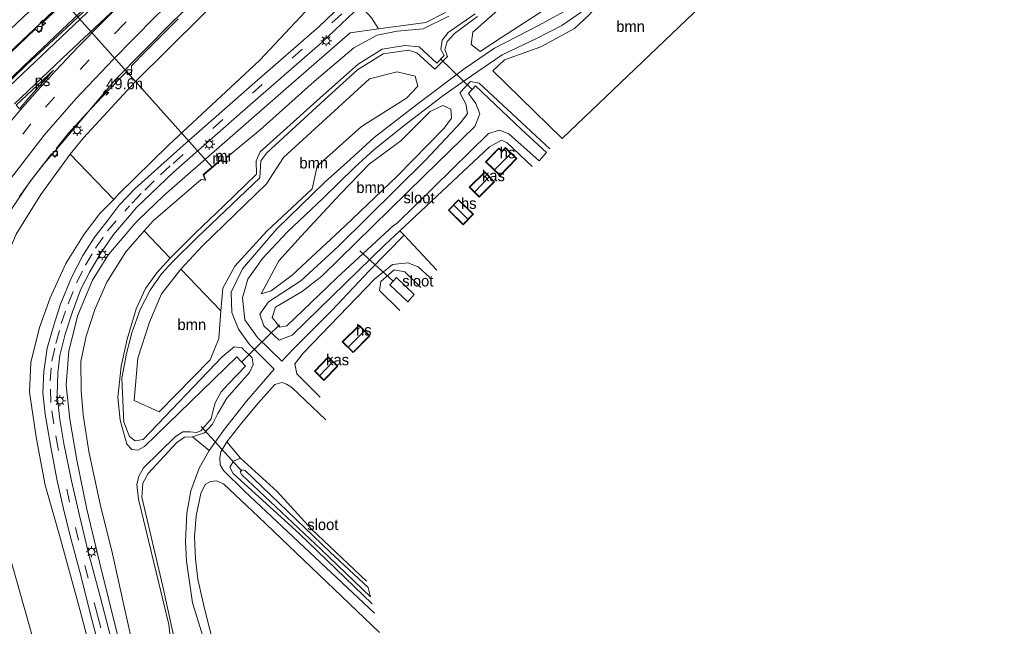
# Model space of a CAD drawing. Header units: millimetres. Extents: x 82463 to 85160, y 450000 to 452470.
# Tile 20 of 98: x 83209 to 83432, y 450448 to 450586. Entities that reach past the tile are written whole.
import ezdxf
from ezdxf.enums import TextEntityAlignment as Align

# ---------------------------------------------------------------- set-up
doc = ezdxf.new("R2010")
doc.units = ezdxf.units.MM
doc.linetypes.add('39strp', pattern=[12, 3, -9])
for name, color, linetype, lineweight in [('af-b5-muur', 8, 'muur', 18), ('af-bs-muur', 8, 'muur', 18), ('as-bs-kilometr', 13, 'Continuous', 18), ('bp-b5-bomenstruiken', 93, 'Continuous', 18), ('bp-b5-boom', 93, 'Continuous', 18), ('gr-bs-geleiderail', 213, 'geleiderail', 18), ('gw-bs-insteekwatergang', 93, 'Continuous', 18), ('kd-bs-dakrand', 13, 'Continuous', 18), ('kd-bs-maaiveldlijn', 8, 'Continuous', 18), ('kd-bs-nok', 13, 'Continuous', 18), ('mk-b5-vlakmark', 8, 'Continuous', 18), ('mk-bs-39streep 0.15', 8, '39strp', 18), ('mk-bs-streep 0.15', 8, 'Continuous', 18), ('og-b5-bebouwing', 173, 'Continuous', 18), ('og-b5-water', 153, 'Continuous', 18), ('og-bs-maaiveld', 253, 'Continuous', 18), ('og-bs-terreinafscheiding', 253, 'Continuous', 18), ('wh-bs-duiker', 8, 'duiker', 18), ('wh-bs-kolk', 8, 'Continuous', 18), ('wh-bs-waterlijn', 133, 'Continuous', 18), ('wm-bs-lichtmast', 8, 'Continuous', 18)]:
    doc.layers.add(name, color=color, linetype=linetype, lineweight=lineweight)
doc.styles.add('rtw_iso', font='iso-rtw.shx')
doc.linetypes.add('duiker', pattern='A,0,-2,[15,RTW.shx,S=1,R=0,X=0,Y=0],-2', length=4)
doc.linetypes.add('geleiderail', pattern='A,2,-1,[175,RTW.shx,S=0.5,R=0,X=0,Y=0],-1', length=4)
doc.linetypes.add('muur', pattern='A,8,-1,[6,RTW.shx,S=0.75,R=90,X=0,Y=0],-1', length=10)

# ---------------------------------------------------------------- blocks, each defined once
blk = doc.blocks.new('dtbattr-r')
at = {"style": 'rtw_iso'}
blk.add_attdef('TAG', text='', height=2.5, dxfattribs=at).set_placement((0, 0), align=Align.MIDDLE_CENTER)
blk = doc.blocks.new('kolk')
blk.add_lwpolyline([(-0.5, -0.5), (0.5, -0.5), (0.5, 0.5), (-0.5, 0.5)], close=True)
blk = doc.blocks.new('lantaarnpaal')
for p, q in [((-0.75, 0), (-1.25, 0)), ((-0.88, 0.88), (-0.53, 0.53)), ((0, 0.75), (0, 1.25)), ((0.53, 0.53), (0.88, 0.88)), ((0.75, 0), (1.25, 0)), ((-0.53, -0.53), (-0.88, -0.88)), ((0, -0.75), (0, -1.25)), ((0.53, -0.53), (0.88, -0.88))]:
    blk.add_line(p, q)
blk.add_circle((0, 0), 0.75)
blk = doc.blocks.new('hecto')
for p, q in [((0, 0.625), (-0.625, 0)), ((0, -0.625), (0, 0.625)), ((-0.625, 0), (0.625, 0)), ((0.625, 0), (0, -0.625))]:
    blk.add_line(p, q)
blk = doc.blocks.new('dtbattr')
at = {"style": 'rtw_iso'}
blk.add_attdef('TAG', (0.59, 0.87), '', height=2.5, dxfattribs=at)
blk = doc.blocks.new('dtbattr-l')
at = {"style": 'rtw_iso'}
blk.add_attdef('TAG', (0, 0), '', height=2.5, dxfattribs=at)

msp = doc.modelspace()

# ---------------------------------------------------------------- linework, layer by layer
at = {"layer": 'af-b5-muur'}
msp.add_polyline3d([(83254.52, 450554.134, -0.35), (83254.912, 450553.985, -0.68), (83256.143, 450553.843, -1.268), (83256.131, 450553.743, -1.268), (83254.888, 450553.887, -1.268), (83254.54, 450554.02, -1.268), (83250.819, 450550.869, -1.268), (83251.239, 450549.684, -1.268), (83251.145, 450549.65, -1.268), (83250.701, 450550.901, -0.35)], close=True, dxfattribs=at)
at = {"layer": 'af-bs-muur'}
msp.add_polyline3d([(83256.137, 450553.793, -1.268), (83254.9, 450553.936, -0.68), (83254.53, 450554.077, -0.35), (83250.76, 450550.885, -0.35), (83251.192, 450549.667, -1.268)], dxfattribs=at)
at = {"layer": 'bp-b5-bomenstruiken'}
for points in [[(83284.245, 450599.019, 2.198), (83263.435, 450576.775, 1.487), (83242.811, 450557.577, 1.441), (83231.575, 450546.532, 1.436), (83230.44, 450545.218, 1.453), (83220.521, 450555.539, 6.962), (83223.495, 450559.268, 7.014), (83235.284, 450571.927, 7.087), (83250.315, 450586.847, 7.202)], [(83305.64, 450587.625, -0.281), (83301.207, 450585.401, -0.217), (83290.46, 450583.943, -0.226), (83288.835, 450586.454, 1.491)], [(83208.277, 450537.354, 6.703), (83213.848, 450546.395, 6.914), (83220.521, 450555.539, 6.962), (83230.44, 450545.218, 1.453), (83227.271, 450542.11, 1.764), (83223.645, 450537.404, 1.773), (83219.539, 450530.743, 1.81), (83215.942, 450522.968, 1.768), (83213.563, 450516.186, 1.805), (83211.591, 450508.288, 1.846), (83211.292, 450501.557, 1.695), (83212.896, 450490.932, 1.567), (83214.794, 450480.431, 1.48), (83218.124, 450468.803, 1.278), (83222.462, 450453.093, 1.255), (83225.772, 450440.551, 1.15)], [(83244.886, 450442.293, -0.335), (83241.528, 450457.518, -0.307), (83236.751, 450477.711, -0.243), (83237.022, 450480.911, -0.335), (83238.173, 450483.127, -0.38), (83244.638, 450490.074, -0.399), (83246.437, 450491.33, -0.426), (83248.223, 450491.457, -0.454), (83252.041, 450488.318, -0.161), (83249.751, 450484.291, -0.133), (83247.858, 450479.15, -0.174), (83246.982, 450474.137, -0.22), (83246.693, 450467.718, -0.266), (83246.869, 450463.263, -0.293), (83248.256, 450453.782, -0.33), (83250.9, 450445.263, -0.316)], [(83207.058, 450351.671, 4.948), (83211.634, 450360.108, 5.182), (83215.638, 450369.301, 5.365), (83218.299, 450379.02, 5.526), (83220.166, 450388.381, 5.672), (83221.021, 450398.219, 5.718), (83220.626, 450406.868, 5.764), (83219.501, 450413.193, 5.407), (83219.279, 450418.253, 5.342), (83216.821, 450430.216, 5.388), (83212.611, 450443.661, 5.517), (83207.516, 450461.903, 5.535)]]:
    msp.add_polyline3d(points, dxfattribs=at)
at = {"layer": 'bp-b5-boom'}
for points in [[(83318.597, 450582.157, 0.986), (83313.536, 450578.813, 0.408), (83311.456, 450580.383, -0.015), (83311.895, 450583.22, -0.327), (83318.147, 450588.695, -0.327), (83327.416, 450603.917, -0.327), (83346.769, 450622.375, -0.276), (83349.241, 450622.88, -0.281), (83353.533, 450620.925, 0.05), (83357.11, 450616.373, 0.568), (83350.043, 450610.489, 0.89), (83342.298, 450601.807, 1.734), (83334.015, 450592.797, 2.354), (83327.169, 450587.627, 1.95)], [(83370.266, 450595.505, 0.376), (83332.113, 450559.106, -0.084), (83316.368, 450574.462, 0.178), (83319.083, 450576.923, 0.959), (83327.272, 450579.873, 1.592), (83334.945, 450584.018, 2.198), (83338.292, 450587.157, 2.065), (83347.112, 450597.296, 1.574), (83353.594, 450603.608, 1.069), (83358.069, 450605.918, 0.642), (83361.661, 450604.49, 0.642)], [(83255.107, 450525.17, -0.166), (83254.657, 450520.019, -0.241), (83245.602, 450529.441, -0.253), (83250.505, 450534.777, -0.253), (83265.07, 450548.778, -0.253), (83268.884, 450554.792, -0.267), (83288.451, 450572.629, -0.267), (83294.7, 450574.201, -0.267), (83298.761, 450573.234, -0.152), (83299.407, 450570.976, -0.024), (83296.85, 450568.225, 0.183), (83286.626, 450561.825, 0.348), (83276.56, 450552.78, 0.146), (83275.419, 450547.692, 0.096), (83265.156, 450538.048, 0.573), (83257.874, 450530.137, 0.21)], [(83266.113, 450524.552, -0.12), (83263.853, 450523.876, -0.116), (83267.859, 450531.311, 0.252), (83272.949, 450536.921, 0.086), (83281.848, 450546.569, 0.105), (83288.33, 450553.274, 1.133), (83295.509, 450558.542, 0.242), (83302.173, 450565.18, -0.084), (83305.092, 450566.597, -0.079), (83306.836, 450565.725, -0.079), (83306.999, 450563.668, -0.185), (83305.377, 450561.436, -0.116), (83294.685, 450550.569, -0.116), (83282.92, 450539.27, -0.116), (83270.904, 450528.064, -0.125)], [(83252.232, 450508.883, -0.211), (83240.707, 450497.06, -0.234), (83235.045, 450499.629, -0.211), (83235.861, 450509.233, -0.225), (83238.48, 450517.402, -0.257), (83241.254, 450523.854, -0.257), (83245.602, 450529.441, -0.253), (83254.657, 450520.019, -0.241), (83254.25, 450513.755, -0.133)]]:
    msp.add_polyline3d(points, close=True, dxfattribs=at)
at = {"layer": 'gr-bs-geleiderail'}
for points in [[(83201.185, 450573.438, 7.012), (83224.782, 450595.768, 7.741), (83248.574, 450618.204, 7.853), (83277.409, 450645.231, 8.044), (83303.449, 450669.491, 8.202), (83325.285, 450689.753, 8.398), (83340.235, 450703.676, 8.468), (83361.723, 450723.353, 8.636), (83386.441, 450745.838, 8.748), (83403.951, 450761.622, 8.795), (83413.6, 450770.208, 8.795), (83415.646, 450771.992, 8.744)], [(83416.106, 450766.779, 9.288), (83411.047, 450762.357, 9.214), (83404.347, 450756.113, 9.186), (83393.213, 450745.818, 9.144), (83378.458, 450732.535, 9.102), (83356.961, 450712.904, 8.944), (83333.414, 450691.202, 8.776), (83308.048, 450667.711, 8.603), (83286.859, 450647.875, 8.478), (83244.089, 450607.774, 8.249), (83228.484, 450593.167, 8.198), (83209.918, 450575.507, 8.049), (83204.561, 450570.35, 7.143)], [(83230.823, 450572.438, 7.671), (83236.936, 450578.677, 7.713), (83243.81, 450585.582, 7.717), (83251.24, 450592.749, 7.839), (83258.766, 450599.881, 7.885), (83267.962, 450608.494, 7.983), (83278.821, 450618.71, 7.993), (83290.149, 450629.316, 7.997), (83300.078, 450638.577, 8.095), (83312.365, 450650.001, 8.146), (83326.625, 450663.353, 8.24), (83351.652, 450686.524, 8.422), (83363.145, 450697.126, 8.506), (83374.545, 450707.605, 8.575), (83400.431, 450731.044, 8.743), (83410.309, 450739.895, 8.762), (83413.325, 450742.643, 8.804), (83417.881, 450746.657, 8.854)], [(83217.528, 450556.85, 7.465), (83230.823, 450572.438, 7.671)], [(83208.945, 450545.841, 7.219), (83211.667, 450549.638, 7.342), (83214.569, 450553.382, 7.419), (83217.528, 450556.85, 7.465)]]:
    msp.add_polyline3d(points, dxfattribs=at)
at = {"layer": 'gw-bs-insteekwatergang'}
for points in [[(83312.929, 450586.758, -0.676), (83307.696, 450582.929, -0.63), (83306.011, 450581.117, -0.63), (83305.54, 450579.239, -0.593), (83306.129, 450577.684, -0.506), (83303.246, 450574.791, -0.506), (83299.189, 450578.523, -0.483), (83297.27, 450579.132, -0.483), (83291.526, 450578.262, -0.478), (83285.727, 450574.673, -0.46), (83278.293, 450567.966, -0.446), (83265.162, 450555.809, -0.474), (83263.787, 450554.055, -0.474), (83263.572, 450550.18, -0.478), (83249.422, 450536.683, -0.552), (83243.839, 450531.276, -0.567)], [(83290.46, 450583.943, -0.226), (83301.207, 450585.401, -0.217), (83305.64, 450587.625, -0.281)], [(83290.46, 450583.943, -0.226), (83284.052, 450583.085, 1.464), (83270.063, 450570.907, 1.184), (83241.73, 450546.13, 1.156), (83235.995, 450540.647, 1.17), (83235.425, 450540.031, 1.186)], [(83325.304, 450552.697, -0.194), (83319.682, 450558.079, -0.244), (83318.375, 450558.679, -0.244), (83315.643, 450557.215, -0.244), (83295.281, 450538.154, -0.244), (83291.908, 450534.997, -0.474), (83270.849, 450514.508, -0.373), (83267.923, 450513.354, -0.331), (83264.448, 450516.561, -0.189), (83263.569, 450519.21, -0.207), (83265.475, 450522.067, -0.281), (83272.854, 450526.82, -0.322), (83281.28, 450534.555, -0.249), (83301.089, 450554.205, -0.207), (83309.123, 450562.72, -0.152), (83310.667, 450564.731, -0.185), (83310.238, 450566.92, -0.249), (83308.905, 450569.462, -0.249), (83311.326, 450572.038, -0.29), (83313.275, 450571.626, -0.377), (83329.337, 450556.728, -0.455)], [(83235.425, 450540.031, 1.186), (83229.187, 450532.747, 1.287), (83225.55, 450526.923, 1.384), (83222.278, 450519.03, 1.429), (83220.238, 450510.906, 1.397), (83219.604, 450503.123, 1.393), (83220.436, 450495.461, 1.37), (83221.992, 450486.098, 1.352), (83224.298, 450475.048, 1.205), (83227.135, 450462.966, 1.067), (83231.353, 450446.203, 0.962), (83233.686, 450435.701, 0.912), (83237.108, 450433.018, -0.069)], [(83244.886, 450442.293, -0.335), (83241.528, 450457.518, -0.307), (83236.751, 450477.711, -0.243), (83237.022, 450480.911, -0.335), (83238.173, 450483.127, -0.38), (83244.638, 450490.074, -0.399), (83246.437, 450491.33, -0.426), (83248.223, 450491.457, -0.454), (83250.953, 450492.35, -0.422), (83252.822, 450494.265, -0.399), (83254.012, 450496.729, -0.413), (83256.073, 450500.228, -0.385), (83261.196, 450506.003, -0.257), (83262.056, 450507.858, -0.193), (83261.777, 450509.377, -0.161), (83259.452, 450511.627, -0.142), (83257.749, 450511.8, -0.151), (83254.978, 450509.591, -0.238), (83237.039, 450490.816, -0.445), (83235.277, 450490.534, -0.481), (83233.944, 450491.505, -0.486), (83232.648, 450494.782, -0.426), (83232.419, 450499.654, -0.38), (83232.21, 450504.74, -0.371), (83233.314, 450510.287, -0.408), (83234.502, 450514.99, -0.394), (83236.417, 450520.294, -0.39), (83238.645, 450524.689, -0.394), (83241.255, 450528.395, -0.39), (83243.839, 450531.276, -0.567)], [(83300.068, 450525.292, -0.35), (83296.414, 450528.853, -0.35), (83294.044, 450529.29, -0.35), (83290.966, 450526.659, -0.35), (83290.674, 450524.617, -0.35), (83295.282, 450520.045, -0.35)], [(83287.737, 450458.706, -0.49), (83275.229, 450470.519, -0.518), (83267.5, 450479.017, -0.394), (83259.118, 450486.612, -0.238), (83257.552, 450485.917, -0.257), (83256.741, 450484.572, -0.289), (83257.459, 450483.098, -0.298), (83272.536, 450469.459, -0.358), (83289.047, 450453.515, -0.435)]]:
    msp.add_polyline3d(points, dxfattribs=at)
at = {"layer": 'kd-bs-dakrand'}
for points in [[(83318.087, 450550.76, 2.546), (83314.891, 450553.805, 2.262), (83317.731, 450556.785, 2.262), (83318.469, 450556.083, 2.588), (83319.266, 450556.919, 2.658), (83321.724, 450554.578, 2.555), (83318.087, 450550.76, 2.546)], [(83313.307, 450545.934, 1.809), (83311.2, 450548.045, 1.814), (83314.548, 450551.388, 1.814), (83316.656, 450549.277, 1.809), (83313.307, 450545.934, 1.809)], [(83309.701, 450539.684, 2.355), (83306.455, 450542.835, 2.355), (83308.619, 450545.065, 2.373), (83311.866, 450541.915, 2.373), (83309.701, 450539.684, 2.355)], [(83284.69, 450510.659, 2.089), (83282.396, 450512.945, 2.07), (83286.04, 450516.603, 2.089), (83288.335, 450514.317, 2.089), (83284.69, 450510.659, 2.089)], [(83278.077, 450504.359, 1.348), (83276.063, 450506.306, 1.348), (83279.074, 450509.419, 1.348), (83281.087, 450507.472, 1.357), (83278.077, 450504.359, 1.348)]]:
    msp.add_polyline3d(points, dxfattribs=at)
at = {"layer": 'kd-bs-maaiveldlijn'}
for points in [[(83318.091, 450550.618, -0.061), (83314.75, 450553.801, -0.061), (83317.728, 450556.927, -0.061), (83318.465, 450556.224, -0.061), (83319.262, 450557.061, -0.061), (83321.866, 450554.581, -0.061), (83318.091, 450550.618, -0.061)], [(83313.307, 450545.792, -0.061), (83311.058, 450548.045, -0.061), (83314.548, 450551.53, -0.061), (83316.797, 450549.277, -0.061), (83313.307, 450545.792, -0.061)], [(83309.703, 450539.542, -0.061), (83306.313, 450542.833, -0.061), (83308.617, 450545.207, -0.061), (83312.008, 450541.917, -0.061), (83309.703, 450539.542, -0.061)], [(83284.69, 450510.517, -0.299), (83282.254, 450512.944, -0.299), (83286.04, 450516.744, -0.299), (83288.476, 450514.317, -0.299), (83284.69, 450510.517, -0.299)], [(83278.079, 450504.218, -0.299), (83275.922, 450506.304, -0.299), (83279.071, 450509.561, -0.299), (83281.229, 450507.474, -0.299), (83278.079, 450504.218, -0.299)]]:
    msp.add_polyline3d(points, dxfattribs=at)
at = {"layer": 'kd-bs-nok'}
for points in [[(83316.891, 450552.062, 3.059), (83320.551, 450555.75, 3.124)], [(83312.361, 450547.09, 2.383), (83315.584, 450550.389, 2.392)], [(83307.542, 450543.945, 2.788), (83310.698, 450540.815, 2.793)], [(83283.675, 450511.837, 2.728), (83287.175, 450515.42, 2.728)], [(83277.064, 450505.281, 2.08), (83280.118, 450508.425, 2.08)]]:
    msp.add_polyline3d(points, dxfattribs=at)
at = {"layer": 'mk-b5-vlakmark'}
msp.add_polyline3d([(83211.086, 450568.252, 7.304), (83208.99, 450565.835, 7.306), (83208.221, 450566.631, 7.324), (83216.718, 450574.618, 7.308)], close=True, dxfattribs=at)
at = {"layer": 'mk-bs-39streep 0.15'}
for points in [[(83350.489, 450695.754, 8.002), (83323.437, 450670.68, 7.825), (83295.914, 450644.967, 7.592), (83268.57, 450619.334, 7.494), (83241.725, 450594.011, 7.372), (83232.685, 450585.01, 7.284), (83224.82, 450576.904, 7.274), (83216.916, 450568.427, 7.172), (83211.845, 450562.729, 7.092)], [(83282.135, 450587.348, 1.69), (83273.093, 450579.261, 1.461), (83243.228, 450552.885, 1.405), (83239.566, 450549.464, 1.424), (83236.647, 450546.597, 1.419), (83233.962, 450543.79, 1.452), (83232.921, 450542.636, 1.332)], [(83191.252, 450473.163, 6.105), (83189.285, 450481.863, 6.231), (83187.498, 450493.842, 6.337), (83187.162, 450506.194, 6.52), (83188.595, 450517.889, 6.662), (83191.595, 450528.701, 6.818), (83196.503, 450540.116, 6.955), (83202.457, 450550.53, 7.148), (83211.845, 450562.729, 7.092)], [(83230.497, 450436.497, 1.067), (83226.732, 450450.965, 1.15), (83224.574, 450459.352, 1.164), (83222.416, 450467.966, 1.209), (83220.336, 450476.595, 1.26), (83217.773, 450488.733, 1.448), (83216.778, 450494.361, 1.489), (83216.108, 450499.234, 1.553), (83215.973, 450504.098, 1.585), (83216.318, 450508.603, 1.585), (83217.254, 450512.619, 1.581), (83218.49, 450517.114, 1.585), (83220.035, 450521.6, 1.59), (83221.965, 450526.34, 1.617), (83223.96, 450530.376, 1.617), (83226.268, 450534.222, 1.613), (83229.005, 450538.136, 1.617), (83232.921, 450542.636, 1.332)]]:
    msp.add_polyline3d(points, dxfattribs=at)
at = {"layer": 'mk-bs-streep 0.15'}
for points in [[(83198.985, 450576.365, 7.058), (83220.503, 450596.77, 7.046), (83237.659, 450612.933, 7.139), (83257.067, 450631.155, 7.26), (83281.697, 450654.235, 7.377), (83301.428, 450672.632, 7.54), (83322.823, 450692.495, 7.769), (83346.883, 450714.758, 7.857), (83368.033, 450734.055, 8.021), (83389.284, 450753.282, 8.184), (83415.255, 450776.429, 8.188)], [(83416.251, 450765.133, 8.534), (83397.21, 450748.2, 8.45), (83374.715, 450727.912, 8.384), (83351.147, 450706.256, 8.188), (83324.045, 450681.198, 8.011), (83297.53, 450656.508, 7.801), (83269.254, 450630.011, 7.587), (83242.016, 450604.367, 7.517), (83227.123, 450590.279, 7.447), (83205.307, 450569.604, 7.292)], [(83214.615, 450559.815, 6.994), (83221.791, 450568.087, 7.046), (83230.343, 450577.111, 7.102), (83239.693, 450586.584, 7.121), (83248.517, 450595.07, 7.205), (83261.528, 450607.376, 7.354), (83277.222, 450622.143, 7.433), (83296.288, 450640.002, 7.536), (83314.41, 450656.943, 7.606), (83331.392, 450672.756, 7.736), (83350.492, 450690.408, 7.853), (83370.023, 450708.427, 7.96), (83385.354, 450722.425, 8.063), (83405.25, 450740.36, 8.174), (83417.478, 450751.222, 8.282)], [(83240.448, 450597.747, 7.546), (83220.154, 450578.571, 7.386), (83207.86, 450566.919, 7.327)], [(83240.448, 450597.747, 7.546), (83233.902, 450591.482, 7.468), (83227.812, 450585.505, 7.473), (83222.254, 450579.763, 7.464), (83217.266, 450574.51, 7.395), (83213.084, 450569.957, 7.409), (83209.195, 450565.515, 7.355)], [(83209.195, 450565.515, 7.355), (83204.831, 450560.4, 7.317), (83201.488, 450556.007, 6.996)], [(83206.992, 450549.91, 7.015), (83214.615, 450559.815, 6.994)]]:
    msp.add_polyline3d(points, dxfattribs=at)
at = {"layer": 'og-b5-bebouwing'}
for points in [[(83319.262, 450557.061, -0.061), (83321.866, 450554.581, -0.061), (83318.091, 450550.618, -0.061), (83314.75, 450553.801, -0.061), (83317.728, 450556.927, -0.061), (83318.465, 450556.224, -0.061)], [(83316.797, 450549.277, -0.061), (83313.307, 450545.792, -0.061), (83311.058, 450548.045, -0.061), (83314.548, 450551.53, -0.061)], [(83312.008, 450541.917, -0.061), (83309.703, 450539.542, -0.061), (83306.313, 450542.833, -0.061), (83308.617, 450545.207, -0.061)], [(83288.476, 450514.317, -0.299), (83284.69, 450510.517, -0.299), (83282.254, 450512.944, -0.299), (83286.04, 450516.744, -0.299)], [(83281.229, 450507.474, -0.299), (83278.079, 450504.218, -0.299), (83275.922, 450506.304, -0.299), (83279.071, 450509.561, -0.299)]]:
    msp.add_polyline3d(points, close=True, dxfattribs=at)
at = {"layer": 'og-b5-water'}
for points in [[(83312.416, 450587.387, -1.268), (83306.298, 450583.12, -1.268), (83304.928, 450581.385, -1.268), (83304.591, 450579.26, -1.268), (83305.322, 450577.886, -1.268), (83303.721, 450576.158, -1.268), (83299.704, 450579.84, -1.268), (83296.469, 450580.153, -1.268), (83291.278, 450579.321, -1.268), (83285.823, 450575.947, -1.268), (83277.229, 450568.342, -1.268), (83263.62, 450556.026, -1.268), (83262.742, 450554.013, -1.268), (83262.766, 450550.979, -1.268), (83255.29, 450543.718, -1.268), (83248.964, 450537.655, -1.268), (83243.179, 450531.963, -1.268), (83237.261, 450538.12, -1.268), (83239.36, 450540.435, -1.268), (83250.244, 450549.811, -1.268), (83251.145, 450549.65, -1.268), (83251.239, 450549.684, -1.268), (83250.819, 450550.869, -1.268), (83254.54, 450554.02, -1.268), (83254.888, 450553.887, -1.268), (83256.131, 450553.743, -1.268), (83256.143, 450553.843, -1.268), (83255.83, 450554.645, -1.268), (83263.639, 450561.05, -1.268), (83275.86, 450572.023, -1.268), (83284.895, 450579.64, -1.268), (83290.175, 450582.525, -1.268), (83294.665, 450583.43, -1.268), (83300.603, 450583.928, -1.268), (83306.423, 450586.796, -1.268)], [(83236.646, 450435.764, -1.109), (83233.15, 450451.176, -1.109), (83230.098, 450464.912, -1.109), (83227.321, 450476.137, -1.109), (83224.762, 450488.1, -1.109), (83223.46, 450496.397, -1.109), (83223.008, 450501.921, -1.109), (83222.891, 450508.491, -1.109), (83224.154, 450514.266, -1.109), (83226.097, 450520.3, -1.109), (83228.846, 450526.479, -1.109), (83233.117, 450533.407, -1.109), (83237.261, 450538.12, -1.268), (83243.179, 450531.963, -1.268), (83240.146, 450528.643, -1.045), (83237.617, 450525.05, -1.045), (83235.46, 450520.423, -1.045), (83233.423, 450513.602, -1.045), (83232.093, 450507.43, -1.045), (83231.306, 450500.378, -1.045), (83231.845, 450495.213, -1.045), (83233.377, 450489.759, -1.045), (83234.5, 450488.539, -1.045), (83235.846, 450488.369, -1.045), (83237.389, 450489.206, -1.045), (83258.346, 450509.551, -1.045), (83260.32, 450507.451, -1.045), (83256.395, 450503.469, -1.045), (83254.745, 450501.624, -1.045), (83253.411, 450499.12, -1.045), (83252.865, 450497.17, -1.045), (83252.502, 450495.52, -1.045), (83250.127, 450492.797, -1.045), (83249.131, 450492.396, -1.045), (83247.745, 450492.578, -1.045), (83246.08, 450492.552, -1.045), (83244.385, 450491.493, -1.045), (83237.176, 450484.361, -1.045), (83236.118, 450482.529, -1.045), (83235.594, 450480.648, -1.045), (83235.988, 450477.284, -1.045), (83242.909, 450448.844, -1.045), (83243.46, 450443.093, -1.045)]]:
    msp.add_polyline3d(points, dxfattribs=at)
for points in [[(83322.926, 450561.133, -1.107), (83328.6, 450555.889, -1.107), (83326.881, 450554.033, -0.717), (83320.007, 450560.122, -0.749), (83317.893, 450560.98, -0.749), (83315.392, 450560.233, -0.749), (83294.6, 450539.809, -0.91), (83293.885, 450539.345, -1.107), (83281.027, 450527.498, -1.107), (83275.072, 450521.825, -1.107), (83269.652, 450516.582, -1.107), (83268.068, 450516.287, -1.107), (83266.336, 450518.486, -1.107), (83267.059, 450520.811, -1.107), (83273.171, 450524.422, -1.107), (83277.593, 450527.825, -1.107), (83300.856, 450550.628, -1.107), (83312.347, 450561.813, -1.107), (83313.488, 450564.708, -1.107), (83312.575, 450567.043, -1.107), (83310.859, 450569.265, -1.107), (83312.491, 450571.013, -1.107)], [(83298.56, 450523.692, -1.107), (83297.117, 450522.006, -1.107), (83293.055, 450525.931, -1.107), (83294.565, 450527.554, -1.107)], [(83288.113, 450457.217, -1.027), (83288.639, 450455.13, -1.027), (83277.453, 450465.835, -1.027), (83259.487, 450482.775, -1.027), (83259.087, 450483.513, -1.027), (83259.468, 450483.922, -1.027), (83260.192, 450483.773, -1.027), (83279.504, 450465.263, -1.027)]]:
    msp.add_polyline3d(points, close=True, dxfattribs=at)
at = {"layer": 'og-bs-maaiveld'}
msp.add_polyline3d([(83256.143, 450553.843, -1.268), (83254.912, 450553.985, -0.68), (83254.52, 450554.134, -0.35), (83250.701, 450550.901, -0.35), (83251.145, 450549.65, -1.268)], dxfattribs=at)
at = {"layer": 'og-bs-terreinafscheiding'}
for points in [[(83416.081, 450767.073, 8.713), (83410.428, 450761.335, 8.487), (83388.77, 450741.434, 8.394), (83374.09, 450728.169, 8.286), (83358.317, 450713.711, 8.216), (83341.633, 450698.471, 8.128), (83326.161, 450684.105, 7.988), (83311.605, 450670.625, 7.829), (83293.784, 450653.937, 7.764), (83276.944, 450638.117, 7.717), (83259.058, 450621.421, 7.629), (83243.811, 450607.039, 7.498), (83229.642, 450593.64, 7.396), (83219.661, 450584.17, 7.34), (83210.703, 450575.847, 7.232), (83204.81, 450570.127, 7.153)], [(83426.505, 450745.207, 0.667), (83426.652, 450732.986, 0.832), (83425.285, 450729.565, 0.85), (83423.81, 450727.029, 0.855), (83407.831, 450712.027, 1.059), (83381.975, 450690.031, 1.271), (83356.836, 450668.948, 1.588), (83329.868, 450644.946, 2.01), (83300.614, 450617.283, 2.129), (83284.245, 450599.019, 2.198), (83263.435, 450576.775, 1.487), (83242.811, 450557.577, 1.441), (83231.575, 450546.532, 1.436), (83230.44, 450545.218, 1.453)], [(83231.63, 450543.979, 1.385), (83235.248, 450547.771, 1.363), (83246.165, 450557.468, 1.33), (83262.413, 450571.803, 1.33), (83276.993, 450584.515, 1.477), (83285.309, 450592.495, 1.592), (83290.732, 450598.778, 1.721), (83297.561, 450608.187, 1.941), (83303.54, 450616.188, 2.005), (83309.574, 450622.639, 2.005), (83316.114, 450628.71, 1.955), (83331.961, 450643.551, 1.684), (83351.631, 450660.756, 1.38), (83379.279, 450685.094, 1.145), (83403.614, 450706.026, 0.932), (83419.652, 450719.968, 0.732), (83426.691, 450726.598, 0.678), (83431.281, 450731.378, 0.615)], [(83233.978, 450541.537, 1.288), (83235.535, 450543.452, 1.271), (83243.969, 450551.46, 1.248), (83260.23, 450565.715, 1.408), (83277.728, 450581.013, 1.555), (83286.359, 450589.152, 1.776), (83292.076, 450595.726, 1.863), (83304.001, 450612.295, 2.033), (83309.234, 450618.398, 1.987), (83314.519, 450623.591, 2.005), (83334.227, 450641.397, 1.721), (83347.886, 450653.663, 1.339), (83373.47, 450675.856, 1.045), (83400.575, 450699.875, 0.719), (83413.545, 450711.268, 0.638), (83432.447, 450727.545, 0.597)], [(83374.149, 450702.736, 7.939), (83329.382, 450661.798, 7.484), (83318.318, 450651.37, 7.597), (83302.403, 450636.922, 7.427), (83285.394, 450621.565, 7.514), (83268.776, 450605.205, 7.298), (83250.315, 450586.847, 7.202), (83235.284, 450571.927, 7.087), (83223.495, 450559.268, 7.014), (83220.521, 450555.539, 6.962)], [(83313.536, 450578.813, 0.408), (83311.456, 450580.383, -0.015), (83311.895, 450583.22, -0.327), (83318.147, 450588.695, -0.327), (83327.416, 450603.917, -0.327), (83346.769, 450622.375, -0.276), (83349.241, 450622.88, -0.281), (83353.533, 450620.925, 0.05), (83357.11, 450616.373, 0.568), (83350.043, 450610.489, 0.89), (83342.298, 450601.807, 1.734), (83334.015, 450592.797, 2.354), (83327.169, 450587.627, 1.95), (83318.597, 450582.157, 0.986), (83313.536, 450578.813, 0.408)], [(83370.266, 450595.505, 0.376), (83361.661, 450604.49, 0.642), (83358.069, 450605.918, 0.642), (83353.594, 450603.608, 1.069), (83347.112, 450597.296, 1.574), (83338.292, 450587.157, 2.065), (83334.945, 450584.018, 2.198), (83327.272, 450579.873, 1.592), (83319.083, 450576.923, 0.959), (83316.368, 450574.462, 0.178), (83332.113, 450559.106, -0.084)], [(83229.588, 450599.849, 7.149), (83214.154, 450585.246, 7.135), (83214.139, 450583.923, 7.107), (83213.387, 450583.126, 7.107), (83212.569, 450583.904, 7.107), (83201.334, 450573.24, 7.009)], [(83258.687, 450515.826, -0.124), (83257.211, 450519.604, 0.109), (83257.069, 450524.222, 0.201), (83259.633, 450529.532, 0.206), (83267.367, 450538.581, 0.082), (83278.297, 450549.165, 0.224), (83284.022, 450554.326, 0.959), (83289.508, 450559.302, 0.926), (83299.122, 450566.803, 0.031), (83310.147, 450575.019, 0.105), (83316.802, 450579.597, 0.926), (83326.915, 450584.807, 1.978), (83333.295, 450588.302, 2.285)], [(83295.281, 450538.154, -0.244), (83296.25, 450537.156, -0.244), (83288.384, 450529.155, -0.446), (83279.859, 450520.087, -0.414), (83271.138, 450511.349, -0.253), (83268.53, 450508.59, -0.249), (83262.986, 450513.982, -0.175), (83260.129, 450517.967, -0.097), (83259.61, 450522.914, 0.027), (83260.845, 450527.183, 0.063), (83264.116, 450531.905, 0.128), (83269.775, 450537.833, 0.022), (83277.909, 450545.544, -0.047), (83285.105, 450552.583, 0.766), (83289.398, 450556.524, 1.11), (83296.299, 450562.037, -0.111), (83305.043, 450568.785, -0.217), (83310.134, 450572.283, -0.226), (83318.52, 450578.093, 1.018), (83326.318, 450581.784, 1.762), (83332.02, 450584.68, 2.065), (83336.469, 450587.747, 2.212)], [(83286.359, 450589.152, 1.776), (83288.835, 450586.454, 1.491), (83290.46, 450583.943, -0.226)], [(83244.995, 450586.203, 7.237), (83237.838, 450579.072, 7.205), (83234.386, 450575.573, 7.158), (83234.475, 450574.292, 7.153), (83233.822, 450573.638, 7.102), (83233.192, 450574.153, 7.102), (83228.933, 450569.753, 7.102), (83224.358, 450564.876, 7.069), (83220.117, 450560.278, 7.023), (83217.368, 450556.92, 6.985)], [(83254.657, 450520.019, -0.241), (83255.107, 450525.17, -0.166), (83257.874, 450530.137, 0.21), (83265.156, 450538.048, 0.573), (83275.419, 450547.692, 0.096), (83276.56, 450552.78, 0.146), (83286.626, 450561.825, 0.348), (83296.85, 450568.225, 0.183), (83299.407, 450570.976, -0.024), (83298.761, 450573.234, -0.152), (83294.7, 450574.201, -0.267), (83288.451, 450572.629, -0.267), (83268.884, 450554.792, -0.267), (83265.07, 450548.778, -0.253), (83250.505, 450534.777, -0.253), (83245.602, 450529.441, -0.253)], [(83263.853, 450523.876, -0.116), (83267.859, 450531.311, 0.252), (83272.949, 450536.921, 0.086), (83281.848, 450546.569, 0.105), (83288.33, 450553.274, 1.133), (83295.509, 450558.542, 0.242), (83302.173, 450565.18, -0.084), (83305.092, 450566.597, -0.079), (83306.836, 450565.725, -0.079), (83306.999, 450563.668, -0.185), (83305.377, 450561.436, -0.116), (83294.685, 450550.569, -0.116), (83282.92, 450539.27, -0.116), (83270.904, 450528.064, -0.125), (83266.113, 450524.552, -0.12), (83263.853, 450523.876, -0.116)], [(83217.368, 450556.92, 6.985), (83217.588, 450555.636, 7.033), (83217.039, 450554.869, 7.038), (83216.305, 450555.62, 7.015), (83211.38, 450549.241, 6.96), (83206.896, 450542.608, 6.859)], [(83220.521, 450555.539, 6.962), (83213.848, 450546.395, 6.914), (83208.277, 450537.354, 6.703), (83204.804, 450529.122, 6.465), (83201.617, 450520.26, 6.337), (83200.037, 450514.803, 6.254), (83199.197, 450506.515, 6.121), (83199.426, 450496.529, 5.975), (83201.179, 450485.661, 5.81), (83203.717, 450475.009, 5.677), (83207.516, 450461.903, 5.535), (83212.611, 450443.661, 5.517), (83216.821, 450430.216, 5.388), (83219.279, 450418.253, 5.342), (83219.501, 450413.193, 5.407)], [(83208.915, 450334.151, 0.504), (83215.803, 450342.779, 0.609), (83222.305, 450353.393, 0.783), (83227.791, 450364.465, 0.719), (83231.319, 450375.634, 0.806), (83233.125, 450385.304, 0.875), (83234.301, 450396.655, 0.967), (83233.975, 450405.138, 0.962), (83232.67, 450413.892, 1.003), (83229.665, 450427.357, 1.054), (83225.772, 450440.551, 1.15), (83222.462, 450453.093, 1.255), (83218.124, 450468.803, 1.278), (83214.794, 450480.431, 1.48), (83212.896, 450490.932, 1.567), (83211.292, 450501.557, 1.695), (83211.591, 450508.288, 1.846), (83213.563, 450516.186, 1.805), (83215.942, 450522.968, 1.768), (83219.539, 450530.743, 1.81), (83223.645, 450537.404, 1.773), (83227.271, 450542.11, 1.764), (83230.44, 450545.218, 1.453)], [(83231.07, 450428.582, 0.967), (83225.414, 450449.966, 1.145), (83222.674, 450460.771, 1.191), (83220.716, 450468.142, 1.209), (83219.156, 450474.381, 1.301), (83217.501, 450481.838, 1.425), (83216.065, 450489.548, 1.434), (83214.811, 450496.569, 1.535), (83214.332, 450501.424, 1.576), (83214.5, 450506.236, 1.599), (83215.316, 450511.551, 1.654), (83216.811, 450516.766, 1.549), (83218.303, 450521.542, 1.604), (83220.785, 450527.533, 1.599), (83223.388, 450532.538, 1.645), (83226.136, 450536.756, 1.631), (83229.136, 450540.661, 1.576), (83231.63, 450543.979, 1.385)], [(83233.978, 450541.537, 1.288), (83230.325, 450537.291, 1.516), (83227.364, 450533.027, 1.448), (83224.932, 450528.876, 1.512), (83222.929, 450524.879, 1.567), (83221.022, 450519.803, 1.539), (83219.403, 450514.705, 1.526), (83218.162, 450509.88, 1.53), (83217.681, 450505.951, 1.489), (83217.562, 450500.904, 1.448), (83218.157, 450495.327, 1.439), (83219.079, 450489.907, 1.306), (83220.811, 450481.431, 1.315), (83222.624, 450473.559, 1.164), (83224.602, 450465.356, 1.141), (83227.318, 450455.179, 1.104), (83233.848, 450430.192, 0.99)], [(83303.676, 450529.228, -0.033), (83296.25, 450537.156, -0.244)], [(83277.21, 450500.41, -0.263), (83271.899, 450505.743, -0.263), (83271.476, 450507.951, -0.263), (83273.415, 450510.479, -0.322), (83289.546, 450527.219, -0.276), (83293.666, 450530.539, -0.221), (83297.111, 450530.901, -0.152), (83299.49, 450529.986, -0.07), (83302.081, 450527.595, -0.047)], [(83245.602, 450529.441, -0.253), (83241.254, 450523.854, -0.257), (83238.48, 450517.402, -0.257), (83235.861, 450509.233, -0.225), (83235.045, 450499.629, -0.211), (83240.707, 450497.06, -0.234), (83252.232, 450508.883, -0.211), (83254.25, 450513.755, -0.133), (83254.657, 450520.019, -0.241)], [(83258.687, 450515.826, -0.124), (83261.195, 450512.382, -0.06), (83266.789, 450506.748, -0.083), (83260.547, 450499.503, -0.069), (83255.489, 450493.143, -0.083), (83252.041, 450488.318, -0.161), (83249.751, 450484.291, -0.133), (83247.858, 450479.15, -0.174), (83246.982, 450474.137, -0.22), (83246.693, 450467.718, -0.266), (83246.869, 450463.263, -0.293), (83248.256, 450453.782, -0.33), (83250.9, 450445.263, -0.316), (83252.446, 450440.943, -0.335), (83254.771, 450437.647, -0.358), (83257.517, 450434.796, -0.376), (83282.568, 450411.204, -0.463), (83301.022, 450393.794, -0.468)], [(83289.581, 450451.4, -0.33), (83260.094, 450479.129, -0.216), (83255.288, 450483.79, -0.193), (83254.548, 450485.095, -0.174), (83254.458, 450486.713, -0.156), (83254.707, 450488.003, -0.156), (83256.07, 450490.297, -0.147), (83259.402, 450494.512, -0.138), (83263.222, 450499.117, -0.138), (83266.956, 450503.298, -0.156), (83268.501, 450503.71, -0.156), (83269.595, 450503.4, -0.161), (83270.812, 450502.64, -0.161), (83278.513, 450495.249, -0.151)], [(83248.223, 450491.457, -0.454), (83252.041, 450488.318, -0.161)], [(83259.118, 450486.612, -0.238), (83256.07, 450490.297, -0.147)], [(83301.153, 450395.282, -0.468), (83265.324, 450429.927, -0.458), (83261.945, 450433.143, -0.458), (83257.746, 450437.078, -0.454), (83255.051, 450440.296, -0.417), (83253.778, 450443.165, -0.344), (83252.65, 450446.005, -0.261), (83251.766, 450449.452, -0.284), (83250.699, 450453.805, -0.312), (83249.47, 450459.119, -0.325), (83248.951, 450463.784, -0.33), (83248.7, 450468.772, -0.289), (83249.054, 450473.521, -0.266), (83250.161, 450478.598, -0.27), (83251.124, 450480.595, -0.234), (83252.355, 450481.316, -0.238), (83253.677, 450481.434, -0.238), (83255.265, 450480.733, -0.238), (83263.209, 450473.281, -0.225), (83290.681, 450447.043, -0.229)]]:
    msp.add_polyline3d(points, dxfattribs=at)
at = {"layer": 'wh-bs-duiker'}
for points in [[(83167.412, 450647.917, -0.846), (83252.67, 450552.67, -0.846)], [(83304.553, 450577.121, -0.864), (83311.792, 450570.134, -0.864)], [(83286.236, 450533.61, -0.992), (83293.797, 450526.708, -0.992)], [(83259.349, 450508.338, -1.068), (83262.678, 450511.673, -0.979), (83268.007, 450516.844, -0.979)], [(83250.253, 450493.75, -1.068), (83259.453, 450483.659, -1.068)]]:
    msp.add_polyline3d(points, dxfattribs=at)
at = {"layer": 'wh-bs-waterlijn'}
for points in [[(83306.423, 450586.796, -1.268), (83300.603, 450583.928, -1.268), (83294.665, 450583.43, -1.268), (83290.175, 450582.525, -1.268), (83284.895, 450579.64, -1.268), (83275.86, 450572.023, -1.268), (83263.639, 450561.05, -1.268), (83255.83, 450554.645, -1.268), (83256.143, 450553.843, -1.268), (83256.131, 450553.743, -1.268), (83254.888, 450553.887, -1.268), (83254.54, 450554.02, -1.268), (83250.819, 450550.869, -1.268), (83251.239, 450549.684, -1.268), (83251.145, 450549.65, -1.268), (83250.244, 450549.811, -1.268), (83239.36, 450540.435, -1.268), (83237.261, 450538.12, -1.268)], [(83243.179, 450531.963, -1.268), (83248.964, 450537.655, -1.268), (83255.29, 450543.718, -1.268), (83262.766, 450550.979, -1.268), (83262.742, 450554.013, -1.268), (83263.62, 450556.026, -1.268), (83277.229, 450568.342, -1.268), (83285.823, 450575.947, -1.268), (83291.278, 450579.321, -1.268), (83296.469, 450580.153, -1.268), (83299.704, 450579.84, -1.268), (83303.721, 450576.158, -1.268), (83305.322, 450577.886, -1.268), (83304.591, 450579.26, -1.268), (83304.928, 450581.385, -1.268), (83306.298, 450583.12, -1.268), (83312.416, 450587.387, -1.268)], [(83328.6, 450555.889, -1.107), (83322.926, 450561.133, -1.107), (83312.491, 450571.013, -1.107), (83310.859, 450569.265, -1.107), (83312.575, 450567.043, -1.107), (83313.488, 450564.708, -1.107), (83312.347, 450561.813, -1.107), (83300.856, 450550.628, -1.107), (83277.593, 450527.825, -1.107), (83273.171, 450524.422, -1.107), (83267.059, 450520.811, -1.107), (83266.336, 450518.486, -1.107), (83268.068, 450516.287, -1.107), (83269.652, 450516.582, -1.107), (83275.072, 450521.825, -1.107), (83281.027, 450527.498, -1.107), (83293.885, 450539.345, -1.107), (83294.6, 450539.809, -0.91), (83315.392, 450560.233, -0.749), (83317.893, 450560.98, -0.749), (83320.007, 450560.122, -0.749), (83326.881, 450554.033, -0.717)], [(83237.261, 450538.12, -1.268), (83233.117, 450533.407, -1.109), (83228.846, 450526.479, -1.109), (83226.097, 450520.3, -1.109), (83224.154, 450514.266, -1.109), (83222.891, 450508.491, -1.109), (83223.008, 450501.921, -1.109), (83223.46, 450496.397, -1.109), (83224.762, 450488.1, -1.109), (83227.321, 450476.137, -1.109), (83230.098, 450464.912, -1.109), (83233.15, 450451.176, -1.109), (83236.646, 450435.764, -1.109)], [(83243.46, 450443.093, -1.045), (83242.909, 450448.844, -1.045), (83235.988, 450477.284, -1.045), (83235.594, 450480.648, -1.045), (83236.118, 450482.529, -1.045), (83237.176, 450484.361, -1.045), (83244.385, 450491.493, -1.045), (83246.08, 450492.552, -1.045), (83247.745, 450492.578, -1.045), (83249.131, 450492.396, -1.045), (83250.127, 450492.797, -1.045), (83252.502, 450495.52, -1.045), (83252.865, 450497.17, -1.045), (83253.411, 450499.12, -1.045), (83254.745, 450501.624, -1.045), (83256.395, 450503.469, -1.045), (83260.32, 450507.451, -1.045), (83258.346, 450509.551, -1.045), (83237.389, 450489.206, -1.045), (83235.846, 450488.369, -1.045), (83234.5, 450488.539, -1.045), (83233.377, 450489.759, -1.045), (83231.845, 450495.213, -1.045), (83231.306, 450500.378, -1.045), (83232.093, 450507.43, -1.045), (83233.423, 450513.602, -1.045), (83235.46, 450520.423, -1.045), (83237.617, 450525.05, -1.045), (83240.146, 450528.643, -1.045), (83243.179, 450531.963, -1.268)], [(83298.56, 450523.692, -1.107), (83294.565, 450527.554, -1.107), (83293.055, 450525.931, -1.107), (83297.117, 450522.006, -1.107)], [(83288.113, 450457.217, -1.027), (83279.504, 450465.263, -1.027), (83260.192, 450483.773, -1.027), (83259.468, 450483.922, -1.027), (83259.087, 450483.513, -1.027), (83259.487, 450482.775, -1.027), (83277.453, 450465.835, -1.027), (83288.639, 450455.13, -1.027)]]:
    msp.add_polyline3d(points, dxfattribs=at)

# ---------------------------------------------------------------- block references
at = {"layer": 'af-b5-muur'}
ref = msp.add_blockref('dtbattr-r', (83253.421875, 450553.140625, -0.964182), dxfattribs=at)
ref.add_attrib('TAG', 'mr', dxfattribs={"layer": '0', "height": 2.5, "style": 'rtw_iso'}).set_placement((83253.421875, 450553.140625, -0.964182), align=Align.BOTTOM_LEFT)
at = {"layer": 'af-bs-muur'}
ref = msp.add_blockref('dtbattr-l', (83252.763022, 450552.580927, -0.35), dxfattribs=at)
ref.add_attrib('TAG', 'mr', dxfattribs={"layer": '0', "height": 2.5, "style": 'rtw_iso'}).set_placement((83252.763022, 450552.580927, -0.35), align=Align.BOTTOM_LEFT)
at = {"layer": 'as-bs-kilometr'}
for p in [(83214.329, 450585.323, 7.122), (83228.668, 450569.503, 7.055)]:
    msp.add_blockref('hecto', p, dxfattribs=at)
ref = msp.add_blockref('dtbattr', (83228.668, 450569.503, 7.055), dxfattribs=at)
ref.add_attrib('TAG', '49.6n', dxfattribs={"layer": '0', "height": 2.5, "style": 'rtw_iso'}).set_placement((83228.668, 450569.503, 7.055), align=Align.BOTTOM_LEFT)
at = {"layer": 'bp-b5-boom'}
ref = msp.add_blockref('dtbattr-r', (83344.402344, 450582.5, 0.965583), dxfattribs=at)
ref.add_attrib('TAG', 'bmn', dxfattribs={"layer": '0', "height": 2.5, "style": 'rtw_iso'}).set_placement((83344.402344, 450582.5, 0.965583), align=Align.BOTTOM_LEFT)
ref = msp.add_blockref('dtbattr-r', (83272.507812, 450551.53125, -0.044294), dxfattribs=at)
ref.add_attrib('TAG', 'bmn', dxfattribs={"layer": '0', "height": 2.5, "style": 'rtw_iso'}).set_placement((83272.507812, 450551.53125, -0.044294), align=Align.BOTTOM_LEFT)
ref = msp.add_blockref('dtbattr-r', (83285.429688, 450545.984375, 0.035125), dxfattribs=at)
ref.add_attrib('TAG', 'bmn', dxfattribs={"layer": '0', "height": 2.5, "style": 'rtw_iso'}).set_placement((83285.429688, 450545.984375, 0.035125), align=Align.BOTTOM_LEFT)
ref = msp.add_blockref('dtbattr-r', (83244.851562, 450514.890625, -0.2233), dxfattribs=at)
ref.add_attrib('TAG', 'bmn', dxfattribs={"layer": '0', "height": 2.5, "style": 'rtw_iso'}).set_placement((83244.851562, 450514.890625, -0.2233), align=Align.BOTTOM_LEFT)
at = {"layer": 'mk-b5-vlakmark'}
ref = msp.add_blockref('dtbattr-r', (83212.46875, 450570.21875, 7.3092), dxfattribs=at)
ref.add_attrib('TAG', 'ps', dxfattribs={"layer": '0', "height": 2.5, "style": 'rtw_iso'}).set_placement((83212.46875, 450570.21875, 7.3092), align=Align.BOTTOM_LEFT)
at = {"layer": 'og-b5-bebouwing'}
ref = msp.add_blockref('dtbattr-r', (83317.972656, 450553.84375, -0.061), dxfattribs=at)
ref.add_attrib('TAG', 'hs', dxfattribs={"layer": '0', "height": 2.5, "style": 'rtw_iso'}).set_placement((83317.972656, 450553.84375, -0.061), align=Align.BOTTOM_LEFT)
ref = msp.add_blockref('dtbattr-r', (83313.925781, 450548.65625, -0.061), dxfattribs=at)
ref.add_attrib('TAG', 'kas', dxfattribs={"layer": '0', "height": 2.5, "style": 'rtw_iso'}).set_placement((83313.925781, 450548.65625, -0.061), align=Align.BOTTOM_LEFT)
ref = msp.add_blockref('dtbattr-r', (83309.164062, 450542.375, -0.061), dxfattribs=at)
ref.add_attrib('TAG', 'hs', dxfattribs={"layer": '0', "height": 2.5, "style": 'rtw_iso'}).set_placement((83309.164062, 450542.375, -0.061), align=Align.BOTTOM_LEFT)
ref = msp.add_blockref('dtbattr-r', (83285.367188, 450513.625, -0.299), dxfattribs=at)
ref.add_attrib('TAG', 'hs', dxfattribs={"layer": '0', "height": 2.5, "style": 'rtw_iso'}).set_placement((83285.367188, 450513.625, -0.299), align=Align.BOTTOM_LEFT)
ref = msp.add_blockref('dtbattr-r', (83278.578125, 450506.890625, -0.299), dxfattribs=at)
ref.add_attrib('TAG', 'kas', dxfattribs={"layer": '0', "height": 2.5, "style": 'rtw_iso'}).set_placement((83278.578125, 450506.890625, -0.299), align=Align.BOTTOM_LEFT)
at = {"layer": 'og-b5-water'}
ref = msp.add_blockref('dtbattr-r', (83296.121094, 450543.65625, -1.034783), dxfattribs=at)
ref.add_attrib('TAG', 'sloot', dxfattribs={"layer": '0', "height": 2.5, "style": 'rtw_iso'}).set_placement((83296.121094, 450543.65625, -1.034783), align=Align.BOTTOM_LEFT)
ref = msp.add_blockref('dtbattr-r', (83295.84375, 450524.78125, -1.107), dxfattribs=at)
ref.add_attrib('TAG', 'sloot', dxfattribs={"layer": '0', "height": 2.5, "style": 'rtw_iso'}).set_placement((83295.84375, 450524.78125, -1.107), align=Align.BOTTOM_LEFT)
ref = msp.add_blockref('dtbattr-r', (83274.296875, 450469.53125, -1.027), dxfattribs=at)
ref.add_attrib('TAG', 'sloot', dxfattribs={"layer": '0', "height": 2.5, "style": 'rtw_iso'}).set_placement((83274.296875, 450469.53125, -1.027), align=Align.BOTTOM_LEFT)
at = {"layer": 'wh-bs-kolk'}
for p in [(83213.531, 450583.95, 6.836), (83233.903, 450574.126, 7.151), (83217.154, 450555.624, 6.891)]:
    msp.add_blockref('kolk', p, dxfattribs=at)
at = {"layer": 'wm-bs-lichtmast'}
for p in [(83278.592, 450581.255, 1.54), (83222.102, 450560.941, 7.014), (83252.05, 450557.786, 1.401), (83227.78, 450532.76, 1.53), (83218.178, 450499.622, 1.384), (83225.363, 450465.374, 1.173)]:
    msp.add_blockref('lantaarnpaal', p, dxfattribs=at)

doc.saveas('drawing.dxf')
